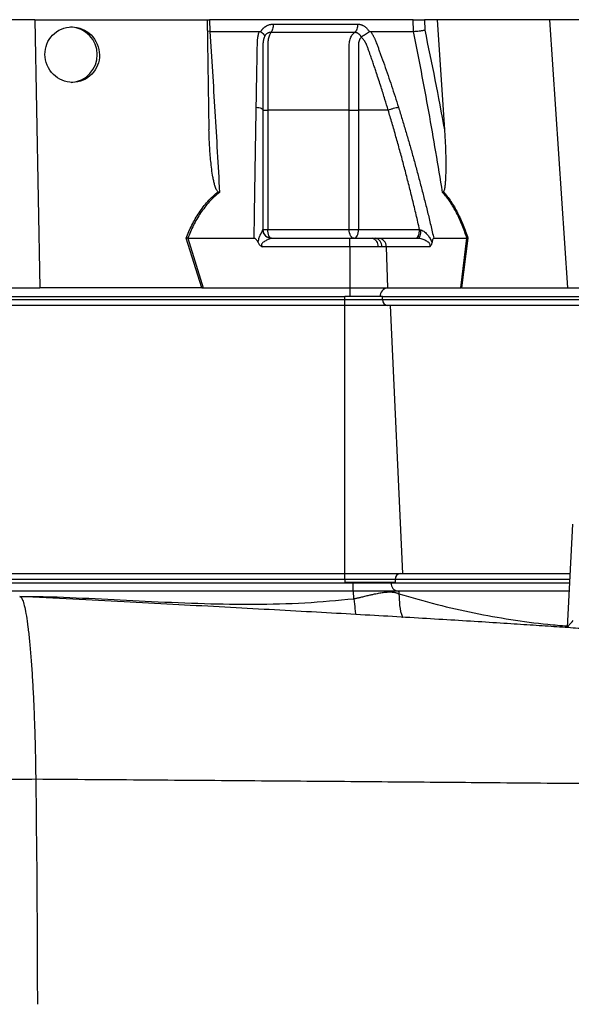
# Model space of a CAD drawing. Header units: millimetres. Extents: x 1132 to 2062, y 611 to 2775.
# Tile 5 of 10: x 1704 to 1893, y 972 to 1310. Entities that reach past the tile are written whole.
import ezdxf

# ---------------------------------------------------------------- set-up
doc = ezdxf.new("R2010")
doc.units = ezdxf.units.MM

msp = doc.modelspace()

# ---------------------------------------------------------------- linework, layer by layer
at = {"color": 7, "linetype": 'Continuous', "lineweight": 25}
for p, q in [((1709.21, 1309.61), (1642.53, 1309.61)), ((1709.21, 1309.61), (1710.82, 1217.61)), ((1709.21, 1309.61), (1768.29, 1309.61)), ((1768.29, 1309.61), (1768.95, 1271.81)), ((1768.47, 1309.61), (1769.17, 1309.61)), ((1769.17, 1309.61), (1769.21, 1305.61)), ((1839.1, 1309.61), (1769.17, 1309.61)), ((1839.21, 1305.61), (1839.1, 1309.61)), ((1842.92, 1309.61), (1843.01, 1306.06)), ((1847.27, 1309.61), (1842.92, 1309.61)), ((1847.27, 1309.61), (1849.81, 1271.81)), ((1885.87, 1309.61), (1847.27, 1309.61)), ((1885.87, 1309.61), (1892.04, 1217.61)), ((1919.21, 1309.61), (1885.87, 1309.61)), ((1769.21, 1305.61), (1768.36, 1305.66)), ((1786.72, 1305.47), (1786.8, 1305.61)), ((1823.89, 1305.61), (1823.96, 1305.47)), ((1789.13, 1278.61), (1789.13, 1237.61)), ((1817.1, 1237.61), (1817.1, 1278.61)), ((1830.48, 1278.61), (1820.26, 1278.61)), ((1820.26, 1278.61), (1820.26, 1237.61)), ((1787.46, 1237.61), (1789.13, 1237.61)), ((1789.13, 1237.61), (1817.1, 1237.61)), ((1817.1, 1237.61), (1820.26, 1237.61)), ((1820.26, 1237.61), (1841.27, 1237.61)), ((1766.44, 1217.61), (1761.08, 1234.63)), ((1761.66, 1234.61), (1767.01, 1217.6)), ((1761.68, 1234.61), (1784.46, 1234.61)), ((1790.38, 1234.61), (1817.32, 1234.61)), ((1817.32, 1234.61), (1825, 1234.61)), ((1825, 1234.61), (1826.02, 1234.61)), ((1826.02, 1234.61), (1827.2, 1234.61)), ((1827.2, 1234.61), (1840.66, 1234.61)), ((1846.13, 1234.61), (1857.53, 1234.61)), ((1855.37, 1217.6), (1857.53, 1234.61)), ((1857.86, 1234.63), (1855.7, 1217.61)), ((1817.32, 1231.71), (1787.26, 1231.71)), ((1817.32, 1231.71), (1817.32, 1217.6)), ((1827.02, 1231.71), (1817.32, 1231.71)), ((1828.3, 1231.71), (1827.02, 1231.71)), ((1829.79, 1231.71), (1828.3, 1231.71)), ((1829.79, 1231.71), (1830.22, 1217.6)), ((1844.82, 1231.71), (1829.79, 1231.71)), ((1640.92, 1217.61), (1710.82, 1217.61)), ((1766.13, 1217.61), (1710.82, 1217.61)), ((1767.01, 1217.6), (1817.32, 1217.6)), ((1817.32, 1217.6), (1817.32, 1214.61)), ((1817.32, 1217.6), (1830.22, 1217.6)), ((1830.22, 1217.6), (1855.37, 1217.6)), ((1855.9, 1217.61), (1892.04, 1217.61)), ((1892.04, 1217.61), (1926.99, 1217.61)), ((1536.15, 1214.61), (1815.59, 1214.61)), ((1536.15, 1213.61), (1815.59, 1213.61)), ((1817.32, 1214.61), (1815.59, 1214.61)), ((1815.59, 1213.61), (1815.59, 1214.61)), ((1815.59, 1211.61), (1815.59, 1213.61)), ((1815.59, 1213.61), (1828.58, 1213.61)), ((1827.71, 1214.61), (1817.32, 1214.61)), ((1828.58, 1214.61), (1827.71, 1214.61)), ((1828.58, 1213.61), (1828.58, 1214.61)), ((1828.58, 1214.61), (1968.3, 1214.61)), ((1828.58, 1213.61), (1968.3, 1213.61)), ((1815.59, 1211.61), (1536.15, 1211.61)), ((1815.59, 1119.61), (1815.59, 1211.61)), ((1831.31, 1211.61), (1815.59, 1211.61)), ((1835.49, 1119.61), (1831.31, 1211.61)), ((1971.03, 1211.61), (1831.31, 1211.61)), ((1893.8, 1136.61), (1891.94, 1101.07)), ((1536.15, 1119.61), (1815.59, 1119.61)), ((1815.59, 1119.61), (1835.49, 1119.61)), ((1815.59, 1117.61), (1815.59, 1119.61)), ((1835.49, 1119.61), (1892.91, 1119.61)), ((1832.91, 1117.61), (1815.59, 1117.61)), ((1815.59, 1117.61), (1815.59, 1116.61)), ((1815.59, 1116.61), (1818.49, 1116.61)), ((1818.49, 1116.41), (1818.49, 1116.61)), ((1818.49, 1113.61), (1818.49, 1116.41)), ((1831.46, 1116.41), (1831.46, 1116.61)), ((1831.46, 1116.61), (1832.91, 1116.61)), ((1832.91, 1117.61), (1832.91, 1116.61)), ((1818.58, 1113.61), (1659.13, 1113.61)), ((1818.66, 1110.98), (1818.58, 1113.61)), ((1834.15, 1113.61), (1818.58, 1113.61)), ((1834.15, 1113.61), (1834.18, 1112.64)), ((1892.6, 1113.61), (1834.15, 1113.61))]:
    msp.add_line(p, q, dxfattribs=at)
at = {"color": 8, "linetype": 'Continuous', "lineweight": 25}
for p, q in [((1815.59, 1117.61), (1555.49, 1117.61)), ((1584.98, 1116.41), (1818.49, 1116.41)), ((1831.46, 1116.41), (1892.74, 1116.41)), ((1892.8, 1117.61), (1832.91, 1117.61))]:
    msp.add_line(p, q, dxfattribs=at)
at = {"color": 7, "linetype": 'Continuous', "lineweight": 25, "flags": 128}
for points in [[(1790.46, 1234.61), (1790.2, 1234.66), (1789.95, 1234.83), (1789.72, 1235.11), (1789.52, 1235.48), (1789.35, 1235.94), (1789.23, 1236.46), (1789.15, 1237.02), (1789.13, 1237.61)], [(1818.76, 1234.61), (1818.43, 1234.66), (1818.12, 1234.83), (1817.83, 1235.11), (1817.58, 1235.48), (1817.38, 1235.94), (1817.22, 1236.46), (1817.13, 1237.02), (1817.1, 1237.61)], [(1818.76, 1234.61), (1819.05, 1234.66), (1819.33, 1234.83), (1819.59, 1235.11), (1819.82, 1235.48), (1820, 1235.94), (1820.14, 1236.46), (1820.23, 1237.02), (1820.26, 1237.61)], [(1840.66, 1234.61), (1840.87, 1234.66), (1841.07, 1234.82), (1841.25, 1235.09), (1841.41, 1235.44), (1841.55, 1235.88), (1841.65, 1236.37), (1841.72, 1236.92), (1841.74, 1237.48)]]:
    msp.add_lwpolyline(points, dxfattribs=at)
at = {"color": 7, "linetype": 'Continuous', "lineweight": 25}
for centre, radius, start, end in [((1721.09, 1297.6), 9.51, 273.5343, 87.3564), ((1790.4, 1237.59), 2.98, 181.9709, 269.6724), ((1824.42, 1232.05), 2.62, 352.5656, 77.2072), ((1825.62, 1231.95), 2.69, 354.9863, 81.6138), ((1826.99, 1231.81), 2.8, 357.9914, 85.7799), ((1830.54, 1214.78), 2.84, 96.5771, 183.6107), ((1830.45, 1213.48), 1.88, 176.1887, 265.5981), ((1834.78, 1117.73), 1.88, 94.4019, 183.8113), ((1834.08, 1116.23), 2.63, 176.1887, 265.5981)]:
    msp.add_arc(centre, radius, start, end, dxfattribs=at)
msp.add_ellipse((1721.99, 1297.61), major_axis=(-3.72, 8.78), ratio=0.978252, dxfattribs=at)
for centre, major_axis, ratio, start_param, end_param in [((1767.66, 1214.61), (17.02, -0.28), 0.175535, 1.645803, 1.664009), ((1855.14, 1214.61), (11.1, 0.22), 0.269565, 1.496149, 1.514355)]:
    msp.add_ellipse(centre, major_axis=major_axis, ratio=ratio, start_param=start_param, end_param=end_param, dxfattribs=at)
for points, knots in [([(1786.8, 1305.61), (1786.84, 1305.67), (1786.92, 1305.81), (1787.05, 1306), (1787.19, 1306.18), (1787.33, 1306.36), (1787.48, 1306.53), (1787.64, 1306.69), (1787.8, 1306.84), (1787.97, 1306.99), (1788.14, 1307.12), (1788.33, 1307.25), (1788.52, 1307.37), (1788.71, 1307.49), (1788.97, 1307.62), (1789.3, 1307.77), (1789.71, 1307.91), (1790.13, 1308.01), (1790.55, 1308.07), (1790.84, 1308.07), (1790.98, 1308.08)], [0, 0, 0, 0, 0.044249, 0.088103, 0.131644, 0.174955, 0.21812, 0.261226, 0.304357, 0.347601, 0.391041, 0.434763, 0.478847, 0.523375, 0.568424, 0.654803, 0.740537, 0.826241, 0.912528, 1, 1, 1, 1]), ([(1790.98, 1308.08), (1790.99, 1307.8), (1790.97, 1307.5), (1790.91, 1306.91), (1790.85, 1306.63), (1790.7, 1306.1), (1790.61, 1305.87), (1790.41, 1305.48), (1790.29, 1305.33), (1790.18, 1305.22)], [0, 0, 0, 0, 0.25, 0.25, 0.5, 0.5, 0.75, 0.75, 1, 1, 1, 1]), ([(1819.96, 1308.08), (1819.97, 1307.79), (1819.95, 1307.5), (1819.87, 1306.91), (1819.8, 1306.63), (1819.61, 1306.1), (1819.5, 1305.87), (1819.24, 1305.48), (1819.1, 1305.33), (1818.96, 1305.22)], [0, 0, 0, 0, 0.25, 0.25, 0.5, 0.5, 0.75, 0.75, 1, 1, 1, 1]), ([(1819.97, 1308.08), (1820.03, 1308.08), (1820.17, 1308.07), (1820.37, 1308.06), (1820.56, 1308.03), (1820.76, 1308), (1820.95, 1307.96), (1821.15, 1307.9), (1821.34, 1307.84), (1821.53, 1307.77), (1821.71, 1307.68), (1821.95, 1307.56), (1822.24, 1307.4), (1822.57, 1307.17), (1822.87, 1306.91), (1823.16, 1306.62), (1823.42, 1306.31), (1823.67, 1305.97), (1823.82, 1305.73), (1823.89, 1305.61)], [0, 0, 0, 0, 0.043919, 0.087472, 0.13073, 0.173768, 0.216664, 0.259492, 0.30233, 0.345255, 0.388344, 0.431671, 0.51489, 0.596546, 0.677156, 0.757259, 0.837405, 0.91814, 1, 1, 1, 1]), ([(1839.1, 1309.61), (1839.37, 1309.61), (1839.67, 1309.61), (1840.33, 1309.61), (1840.67, 1309.61), (1841.19, 1309.61), (1841.36, 1309.61), (1841.7, 1309.61), (1841.87, 1309.61), (1842.36, 1309.61), (1842.65, 1309.61), (1842.92, 1309.61)], [0, 0, 0, 0, 0.25, 0.25, 0.5, 0.5, 0.625, 0.625, 0.75, 0.75, 1, 1, 1, 1]), ([(1769.22, 1305.61), (1769.83, 1296.46), (1770.42, 1287.28), (1771.54, 1268.86), (1772.07, 1259.62), (1772.58, 1250.37)], [0, 0, 0, 0, 0.5, 0.5, 1, 1, 1, 1]), ([(1785.18, 1279.57), (1785.19, 1280.25), (1785.21, 1281.63), (1785.25, 1283.68), (1785.29, 1285.71), (1785.32, 1287.74), (1785.37, 1290.35), (1785.43, 1293.55), (1785.49, 1296.71), (1785.53, 1299.22), (1785.56, 1300.71), (1785.58, 1301.77), (1785.61, 1302.37), (1785.64, 1302.89), (1785.7, 1303.39), (1785.79, 1303.92), (1785.91, 1304.49), (1786.06, 1305.05), (1786.19, 1305.42), (1786.25, 1305.61)], [0, 0, 0, 0, 0.077777, 0.1552, 0.232272, 0.308995, 0.385372, 0.530526, 0.674474, 0.747423, 0.819615, 0.846383, 0.869761, 0.889755, 0.906383, 0.929523, 0.9528, 0.976272, 1, 1, 1, 1]), ([(1786.25, 1305.61), (1786.29, 1305.6), (1786.35, 1305.6), (1786.45, 1305.59), (1786.55, 1305.56), (1786.64, 1305.52), (1786.7, 1305.49), (1786.72, 1305.47)], [0, 0, 0, 0, 0.212576, 0.416535, 0.614103, 0.807726, 1, 1, 1, 1]), ([(1786.72, 1305.47), (1786.77, 1305.44), (1786.85, 1305.38), (1786.98, 1305.3), (1787.09, 1305.21), (1787.2, 1305.12), (1787.3, 1305.04), (1787.39, 1304.96), (1787.47, 1304.88), (1787.55, 1304.8), (1787.65, 1304.69), (1787.77, 1304.54), (1787.89, 1304.37), (1787.96, 1304.23), (1788, 1304.11), (1788.02, 1304), (1788.02, 1303.92), (1788.01, 1303.84), (1787.99, 1303.77), (1787.97, 1303.73), (1787.96, 1303.7)], [0, 0, 0, 0, 0.048652, 0.096489, 0.14339, 0.189242, 0.233941, 0.277392, 0.319512, 0.360225, 0.399465, 0.506174, 0.603082, 0.689684, 0.765815, 0.831582, 0.887296, 0.933441, 0.970686, 1, 1, 1, 1]), ([(1790.18, 1305.22), (1790.13, 1305.22), (1790.03, 1305.22), (1789.89, 1305.21), (1789.74, 1305.19), (1789.6, 1305.16), (1789.46, 1305.12), (1789.32, 1305.07), (1789.18, 1305.01), (1788.98, 1304.9), (1788.73, 1304.74), (1788.48, 1304.5), (1788.28, 1304.27), (1788.14, 1304.05), (1788.04, 1303.86), (1787.99, 1303.75), (1787.96, 1303.7)], [0, 0, 0, 0, 0.053313, 0.106595, 0.159871, 0.213165, 0.266504, 0.319912, 0.373414, 0.427035, 0.564482, 0.685233, 0.789261, 0.876464, 0.946724, 1, 1, 1, 1]), ([(1790.18, 1305.22), (1790.09, 1305.1), (1790.01, 1304.97), (1789.84, 1304.65), (1789.76, 1304.47), (1789.61, 1304.08), (1789.54, 1303.86), (1789.42, 1303.39), (1789.36, 1303.15), (1789.27, 1302.63), (1789.23, 1302.36), (1789.17, 1301.81), (1789.15, 1301.52), (1789.13, 1301.09), (1789.13, 1300.95), (1789.13, 1300.66), (1789.13, 1300.51), (1789.13, 1300.08), (1789.13, 1297.47), (1789.13, 1294.86), (1789.13, 1287.89), (1789.13, 1283.25), (1789.13, 1278.61)], [0, 0, 0, 0, 0.03125, 0.03125, 0.0625, 0.0625, 0.09375, 0.09375, 0.125, 0.125, 0.15625, 0.15625, 0.1875, 0.1875, 0.203125, 0.203125, 0.21875, 0.21875, 0.25, 0.5, 0.5, 1, 1, 1, 1]), ([(1818.96, 1305.22), (1817.88, 1305.22), (1815.58, 1305.22), (1812.21, 1305.22), (1808.61, 1305.22), (1806.14, 1305.22), (1803.53, 1305.22), (1801.03, 1305.22), (1797.33, 1305.22), (1793.79, 1305.22), (1791.34, 1305.22), (1790.18, 1305.22)], [0.7589111, 0.7589111, 0.7589111, 0.7589111, 0.7820302, 0.8131687, 0.8443073, 0.8754458, 0.8754458, 0.9065844, 0.9377229, 0.9688615, 0.9919807, 0.9919807, 0.9919807, 0.9919807]), ([(1817.1, 1278.61), (1817.1, 1283.25), (1817.1, 1287.89), (1817.1, 1294.86), (1817.1, 1297.47), (1817.1, 1300.08), (1817.1, 1300.51), (1817.1, 1300.66), (1817.1, 1300.95), (1817.11, 1301.09), (1817.13, 1301.52), (1817.16, 1301.81), (1817.26, 1302.36), (1817.32, 1302.63), (1817.48, 1303.15), (1817.57, 1303.39), (1817.78, 1303.86), (1817.9, 1304.08), (1818.17, 1304.47), (1818.31, 1304.65), (1818.62, 1304.97), (1818.79, 1305.1), (1818.96, 1305.22)], [0, 0, 0, 0, 0.5, 0.5, 0.75, 0.78125, 0.78125, 0.796875, 0.796875, 0.8125, 0.8125, 0.84375, 0.84375, 0.875, 0.875, 0.90625, 0.90625, 0.9375, 0.9375, 0.96875, 0.96875, 1, 1, 1, 1]), ([(1821.19, 1303.7), (1821.17, 1303.73), (1821.14, 1303.82), (1821.07, 1303.95), (1820.98, 1304.1), (1820.87, 1304.26), (1820.72, 1304.44), (1820.54, 1304.61), (1820.33, 1304.79), (1820.09, 1304.95), (1819.82, 1305.07), (1819.54, 1305.16), (1819.25, 1305.21), (1819.06, 1305.22), (1818.96, 1305.22)], [0, 0, 0, 0, 0.0385037, 0.0865137, 0.1440338, 0.2110288, 0.2874492, 0.3732496, 0.4684049, 0.5729224, 0.680036, 0.786786, 0.8933735, 1, 1, 1, 1]), ([(1821.21, 1303.71), (1821.22, 1303.72), (1821.24, 1303.75), (1821.28, 1303.79), (1821.34, 1303.83), (1821.4, 1303.87), (1821.48, 1303.92), (1821.57, 1303.98), (1821.68, 1304.03), (1821.8, 1304.1), (1821.93, 1304.17), (1822.08, 1304.26), (1822.24, 1304.35), (1822.42, 1304.45), (1822.6, 1304.56), (1822.81, 1304.68), (1823.02, 1304.82), (1823.26, 1304.97), (1823.5, 1305.13), (1823.74, 1305.3), (1823.89, 1305.41), (1823.96, 1305.47)], [0, 0, 0, 0, 0.017248, 0.037456, 0.060913, 0.087838, 0.118407, 0.152763, 0.191026, 0.233291, 0.279627, 0.330072, 0.384627, 0.443251, 0.505852, 0.572276, 0.648655, 0.730209, 0.816408, 0.906598, 1, 1, 1, 1]), ([(1823.96, 1305.47), (1823.99, 1305.49), (1824.03, 1305.51), (1824.09, 1305.55), (1824.16, 1305.57), (1824.23, 1305.59), (1824.31, 1305.6), (1824.36, 1305.61), (1824.39, 1305.61)], [0, 0, 0, 0, 0.160202, 0.321039, 0.484027, 0.650625, 0.822199, 1, 1, 1, 1]), ([(1824.39, 1305.61), (1824.46, 1305.5), (1824.6, 1305.29), (1824.81, 1304.98), (1825, 1304.66), (1825.19, 1304.34), (1825.37, 1304.02), (1825.54, 1303.7), (1825.7, 1303.38), (1825.85, 1303.05), (1826.04, 1302.63), (1826.28, 1302.05), (1826.6, 1301.19), (1826.99, 1300.13), (1827.44, 1298.92), (1828.17, 1296.91), (1829.17, 1294.09), (1830.42, 1290.49), (1831.64, 1286.87), (1832.84, 1283.23), (1833.61, 1280.79), (1834, 1279.57)], [0, 0, 0, 0, 0.0134228, 0.0267382, 0.0399565, 0.0530881, 0.0661437, 0.0791341, 0.0920702, 0.1049632, 0.1178244, 0.141662, 0.1728313, 0.2170572, 0.2634911, 0.3121266, 0.4491557, 0.58733, 0.7237611, 0.8613131, 1, 1, 1, 1]), ([(1849.15, 1250.37), (1847.65, 1259.62), (1846.07, 1268.86), (1842.75, 1287.28), (1841.02, 1296.46), (1839.19, 1305.61)], [0, 0, 0, 0, 0.5, 0.5, 1, 1, 1, 1]), ([(1839.21, 1305.61), (1839.48, 1305.62), (1839.78, 1305.63), (1840.44, 1305.69), (1840.78, 1305.72), (1841.29, 1305.78), (1841.47, 1305.81), (1841.8, 1305.85), (1841.97, 1305.88), (1842.29, 1305.93), (1842.45, 1305.95), (1842.74, 1306), (1842.88, 1306.03), (1843.01, 1306.06)], [0, 0, 0, 0, 0.25, 0.25, 0.5, 0.5, 0.625, 0.625, 0.75, 0.75, 0.875, 0.875, 1, 1, 1, 1]), ([(1787.92, 1303.58), (1787.89, 1303.51), (1787.84, 1303.37), (1787.78, 1303.15), (1787.72, 1302.93), (1787.67, 1302.71), (1787.62, 1302.49), (1787.59, 1302.27), (1787.55, 1302.06), (1787.53, 1301.84), (1787.5, 1301.63), (1787.49, 1301.41), (1787.48, 1301.2), (1787.47, 1301), (1787.47, 1300.75), (1787.47, 1300.46), (1787.47, 1300.13), (1787.47, 1299.8), (1787.47, 1299.46), (1787.47, 1299.18), (1787.47, 1298.94), (1787.47, 1298.71), (1787.47, 1298.4), (1787.47, 1298.01), (1787.47, 1297.18), (1787.46, 1295.94), (1787.46, 1294.34), (1787.46, 1292.79), (1787.46, 1290.81), (1787.46, 1288.42), (1787.46, 1285.68), (1787.46, 1283.14), (1787.46, 1280.81), (1787.46, 1279.32), (1787.46, 1278.61)], [0, 0, 0, 0, 0.010662, 0.021198, 0.031594, 0.041839, 0.051919, 0.061821, 0.071533, 0.08104, 0.09033, 0.099392, 0.108213, 0.116783, 0.125091, 0.138719, 0.152205, 0.165558, 0.178786, 0.1919, 0.198167, 0.207477, 0.219813, 0.235151, 0.25346, 0.319418, 0.382864, 0.443812, 0.502275, 0.618272, 0.726011, 0.825493, 0.916782, 1, 1, 1, 1]), ([(1821.22, 1303.52), (1821.04, 1303.41), (1820.9, 1303.23), (1820.67, 1302.84), (1820.57, 1302.61), (1820.42, 1302.14), (1820.36, 1301.89), (1820.28, 1301.38), (1820.26, 1301.12), (1820.26, 1300.72), (1820.26, 1300.59), (1820.26, 1300.33), (1820.26, 1299.93), (1820.26, 1299), (1820.26, 1296.09), (1820.26, 1289.2), (1820.26, 1282.84), (1820.26, 1278.61)], [0, 0, 0, 0, 0.03125, 0.03125, 0.0625, 0.0625, 0.09375, 0.09375, 0.125, 0.125, 0.140625, 0.140625, 0.15625, 0.1875, 0.25, 0.5, 1, 1, 1, 1]), ([(1830.48, 1278.61), (1830.11, 1279.83), (1829.31, 1282.47), (1827.97, 1286.69), (1826.83, 1290.19), (1825.96, 1292.79), (1825.44, 1294.33), (1824.89, 1295.93), (1824.45, 1297.19), (1824.13, 1298.1), (1823.94, 1298.64), (1823.75, 1299.18), (1823.56, 1299.71), (1823.36, 1300.25), (1823.21, 1300.68), (1823.08, 1301), (1822.98, 1301.23), (1822.86, 1301.47), (1822.72, 1301.71), (1822.57, 1301.96), (1822.4, 1302.22), (1822.22, 1302.49), (1822.02, 1302.76), (1821.8, 1303.04), (1821.57, 1303.31), (1821.41, 1303.49), (1821.33, 1303.58)], [0, 0, 0, 0, 0.143085, 0.308796, 0.497427, 0.555835, 0.616742, 0.680167, 0.746121, 0.767405, 0.788723, 0.810074, 0.831456, 0.852865, 0.874301, 0.883002, 0.892336, 0.902282, 0.912815, 0.923904, 0.935514, 0.947608, 0.960145, 0.973084, 0.986383, 1, 1, 1, 1]), ([(1784.46, 1234.61), (1784.47, 1235.44), (1784.5, 1237.11), (1784.53, 1239.61), (1784.57, 1242.08), (1784.61, 1244.55), (1784.64, 1246.99), (1784.68, 1249.42), (1784.72, 1251.84), (1784.75, 1254.24), (1784.79, 1256.62), (1784.83, 1258.98), (1784.87, 1261.34), (1784.91, 1263.67), (1784.95, 1265.99), (1784.98, 1268.29), (1785.02, 1270.58), (1785.06, 1272.85), (1785.1, 1275.1), (1785.14, 1277.34), (1785.16, 1278.82), (1785.18, 1279.57)], [0, 0, 0, 0, 0.055211, 0.110128, 0.164753, 0.219086, 0.273129, 0.326884, 0.38035, 0.43353, 0.486425, 0.539036, 0.591365, 0.643413, 0.695181, 0.746671, 0.797884, 0.848822, 0.899487, 0.949879, 1, 1, 1, 1]), ([(1785.18, 1279.57), (1785.48, 1279.54), (1785.78, 1279.5), (1786.35, 1279.38), (1786.61, 1279.31), (1787.04, 1279.13), (1787.2, 1279.02), (1787.41, 1278.81), (1787.46, 1278.71), (1787.46, 1278.61)], [0, 0, 0, 0, 0.25, 0.25, 0.5, 0.5, 0.75, 0.75, 1, 1, 1, 1]), ([(1787.46, 1278.61), (1787.46, 1277.9), (1787.46, 1276.47), (1787.46, 1274.32), (1787.46, 1272.15), (1787.46, 1269.97), (1787.46, 1267.77), (1787.46, 1265.55), (1787.46, 1263.32), (1787.46, 1261.07), (1787.46, 1258.8), (1787.46, 1256.51), (1787.46, 1254.21), (1787.46, 1251.89), (1787.46, 1249.55), (1787.46, 1247.19), (1787.46, 1244.82), (1787.46, 1242.43), (1787.46, 1240.02), (1787.46, 1238.41), (1787.46, 1237.61)], [0, 0, 0, 0, 0.0526354, 0.1056085, 0.1589205, 0.2125726, 0.2665659, 0.3209015, 0.3755805, 0.4306039, 0.4859727, 0.541688, 0.5977508, 0.6541621, 0.7109228, 0.7680338, 0.8254961, 0.8833107, 0.9414784, 1, 1, 1, 1]), ([(1787.46, 1278.61), (1787.46, 1278.61), (1787.62, 1278.61), (1788.21, 1278.61), (1788.63, 1278.61), (1789.13, 1278.61)], [0, 0, 0, 0, 0.5, 0.5, 1, 1, 1, 1]), ([(1817.1, 1278.61), (1817.56, 1278.61), (1818.11, 1278.61), (1819.22, 1278.61), (1819.78, 1278.61), (1820.26, 1278.61)], [0, 0, 0, 0, 0.5, 0.5, 1, 1, 1, 1]), ([(1830.48, 1278.61), (1830.73, 1278.71), (1831.02, 1278.81), (1831.64, 1279.02), (1831.98, 1279.13), (1832.64, 1279.31), (1832.96, 1279.38), (1833.54, 1279.5), (1833.79, 1279.54), (1834, 1279.57)], [0, 0, 0, 0, 0.25, 0.25, 0.5, 0.5, 0.75, 0.75, 1, 1, 1, 1]), ([(1841.27, 1237.61), (1841.07, 1238.46), (1840.68, 1240.17), (1840.08, 1242.71), (1839.48, 1245.24), (1838.87, 1247.75), (1838.25, 1250.24), (1837.63, 1252.71), (1837.01, 1255.16), (1836.38, 1257.59), (1835.75, 1260), (1835.11, 1262.39), (1834.46, 1264.77), (1833.81, 1267.12), (1833.15, 1269.45), (1832.49, 1271.77), (1831.83, 1274.07), (1831.16, 1276.34), (1830.7, 1277.85), (1830.48, 1278.61)], [0, 0, 0, 0, 0.061953, 0.123509, 0.18467, 0.245435, 0.305808, 0.365787, 0.425376, 0.484574, 0.543383, 0.601804, 0.659839, 0.717488, 0.774754, 0.831636, 0.888137, 0.944258, 1, 1, 1, 1]), ([(1834, 1279.57), (1834.21, 1278.9), (1834.63, 1277.55), (1835.25, 1275.53), (1835.87, 1273.49), (1836.48, 1271.44), (1837.09, 1269.38), (1837.69, 1267.31), (1838.29, 1265.22), (1838.88, 1263.12), (1839.47, 1261), (1840.05, 1258.87), (1840.63, 1256.73), (1841.2, 1254.58), (1841.77, 1252.41), (1842.33, 1250.23), (1842.89, 1248.04), (1843.44, 1245.83), (1843.99, 1243.61), (1844.54, 1241.38), (1845.07, 1239.13), (1845.61, 1236.87), (1845.96, 1235.36), (1846.13, 1234.61)], [0, 0, 0, 0, 0.045336, 0.090894, 0.136674, 0.182678, 0.228907, 0.275362, 0.322044, 0.368954, 0.416093, 0.463462, 0.511063, 0.558896, 0.606962, 0.655262, 0.703798, 0.752569, 0.801578, 0.850824, 0.900309, 0.950034, 1, 1, 1, 1]), ([(1772.08, 1250.6), (1771.98, 1250.65), (1771.9, 1250.73), (1771.75, 1250.91), (1771.68, 1251), (1771.51, 1251.29), (1771.41, 1251.5), (1771.15, 1252.13), (1771.01, 1252.56), (1770.77, 1253.44), (1770.67, 1253.88), (1770.47, 1254.76), (1770.39, 1255.21), (1770.15, 1256.54), (1770.01, 1257.43), (1769.77, 1259.22), (1769.67, 1260.12), (1769.39, 1262.81), (1769.25, 1264.6), (1769.05, 1268.21), (1768.98, 1270.01), (1768.95, 1271.81)], [0, 0, 0, 0, 0.015625, 0.015625, 0.03125, 0.03125, 0.0625, 0.0625, 0.125, 0.125, 0.1875, 0.1875, 0.25, 0.25, 0.375, 0.375, 0.5, 0.5, 0.75, 0.75, 1, 1, 1, 1]), ([(1849.81, 1271.81), (1849.93, 1270.01), (1850.03, 1268.21), (1850.18, 1264.6), (1850.23, 1262.8), (1850.26, 1260.11), (1850.26, 1259.21), (1850.24, 1257.42), (1850.22, 1256.53), (1850.17, 1255.19), (1850.15, 1254.75), (1850.09, 1253.86), (1850.06, 1253.42), (1849.97, 1252.55), (1849.91, 1252.12), (1849.79, 1251.49), (1849.75, 1251.29), (1849.66, 1251), (1849.62, 1250.91), (1849.54, 1250.73), (1849.49, 1250.65), (1849.43, 1250.6)], [0, 0, 0, 0, 0.25, 0.25, 0.5, 0.5, 0.625, 0.625, 0.75, 0.75, 0.8125, 0.8125, 0.875, 0.875, 0.9375, 0.9375, 0.96875, 0.96875, 0.984375, 0.984375, 1, 1, 1, 1]), ([(1761.08, 1234.63), (1761.68, 1236.16), (1762.33, 1237.67), (1763.44, 1239.87), (1763.82, 1240.59), (1764.64, 1242.01), (1765.08, 1242.71), (1766.43, 1244.74), (1767.43, 1246.03), (1769.07, 1247.85), (1769.64, 1248.43), (1770.83, 1249.56), (1771.45, 1250.09), (1772.08, 1250.6)], [0, 0, 0, 0, 0.25, 0.25, 0.375, 0.375, 0.5, 0.5, 0.75, 0.75, 0.875, 0.875, 1, 1, 1, 1]), ([(1772.58, 1250.37), (1771.3, 1249.36), (1770.12, 1248.27), (1767.96, 1245.91), (1766.98, 1244.64), (1765.63, 1242.63), (1765.2, 1241.94), (1764.38, 1240.53), (1764, 1239.82), (1762.91, 1237.63), (1762.26, 1236.13), (1761.68, 1234.61)], [0, 0, 0, 0, 0.25, 0.25, 0.5, 0.5, 0.625, 0.625, 0.75, 0.75, 1, 1, 1, 1]), ([(1857.53, 1234.61), (1857.02, 1236.13), (1856.48, 1237.63), (1855.59, 1239.82), (1855.29, 1240.53), (1854.64, 1241.94), (1854.31, 1242.63), (1853.27, 1244.64), (1852.52, 1245.91), (1850.92, 1248.27), (1850.07, 1249.36), (1849.15, 1250.37)], [0, 0, 0, 0, 0.25, 0.25, 0.375, 0.375, 0.5, 0.5, 0.75, 0.75, 1, 1, 1, 1]), ([(1849.43, 1250.6), (1849.88, 1250.09), (1850.33, 1249.56), (1851.19, 1248.43), (1851.61, 1247.85), (1852.83, 1246.03), (1853.58, 1244.74), (1854.62, 1242.71), (1854.96, 1242.01), (1855.61, 1240.59), (1855.92, 1239.87), (1856.81, 1237.67), (1857.36, 1236.16), (1857.86, 1234.63)], [0, 0, 0, 0, 0.125, 0.125, 0.25, 0.25, 0.5, 0.5, 0.625, 0.625, 0.75, 0.75, 1, 1, 1, 1]), ([(1785.78, 1233.2), (1785.85, 1233.66), (1785.97, 1234.11), (1786.25, 1234.96), (1786.41, 1235.36), (1786.74, 1236.12), (1786.91, 1236.48), (1787.13, 1236.95), (1787.21, 1237.09), (1787.33, 1237.33), (1787.39, 1237.43), (1787.42, 1237.48)], [0, 0, 0, 0, 0.25, 0.25, 0.5, 0.5, 0.75, 0.75, 0.875, 0.875, 1, 1, 1, 1]), ([(1790.46, 1234.61), (1790.07, 1234.61), (1789.68, 1234.68), (1788.95, 1234.98), (1788.62, 1235.21), (1788.06, 1235.76), (1787.84, 1236.09), (1787.54, 1236.82), (1787.46, 1237.21), (1787.46, 1237.61)], [0, 0, 0, 0, 0.25, 0.25, 0.5, 0.5, 0.75, 0.75, 1, 1, 1, 1]), ([(1839.77, 1234.61), (1839.96, 1234.61), (1840.16, 1234.68), (1840.52, 1234.98), (1840.69, 1235.21), (1840.97, 1235.76), (1841.08, 1236.09), (1841.23, 1236.82), (1841.27, 1237.21), (1841.27, 1237.61)], [0, 0, 0, 0, 0.25, 0.25, 0.5, 0.5, 0.75, 0.75, 1, 1, 1, 1]), ([(1841.74, 1237.48), (1841.97, 1237.43), (1842.19, 1237.33), (1842.61, 1237.09), (1842.81, 1236.95), (1843.38, 1236.48), (1843.73, 1236.12), (1844.35, 1235.36), (1844.63, 1234.96), (1845.13, 1234.11), (1845.35, 1233.66), (1845.52, 1233.2)], [0, 0, 0, 0, 0.125, 0.125, 0.25, 0.25, 0.5, 0.5, 0.75, 0.75, 1, 1, 1, 1]), ([(1785.78, 1233.2), (1785.64, 1233.5), (1785.49, 1233.8), (1785.19, 1234.2), (1785.08, 1234.33), (1784.87, 1234.48), (1784.8, 1234.52), (1784.65, 1234.58), (1784.57, 1234.6), (1784.48, 1234.61)], [0, 0, 0, 0, 0.5, 0.5, 0.75, 0.75, 0.875, 0.875, 1, 1, 1, 1]), ([(1785.78, 1233.2), (1785.85, 1233.03), (1785.93, 1232.88), (1786.13, 1232.58), (1786.25, 1232.44), (1786.5, 1232.19), (1786.64, 1232.08), (1786.94, 1231.88), (1787.1, 1231.79), (1787.26, 1231.71)], [0, 0, 0, 0, 0.25, 0.25, 0.5, 0.5, 0.75, 0.75, 1, 1, 1, 1]), ([(1790.38, 1234.61), (1790.38, 1234.61), (1790.38, 1234.61), (1790.38, 1234.61), (1790.37, 1234.61), (1790.35, 1234.6), (1790.33, 1234.6), (1790.3, 1234.6), (1790.27, 1234.59), (1790.18, 1234.57), (1790.12, 1234.55), (1789.9, 1234.49), (1789.73, 1234.42), (1789.21, 1234.2), (1788.82, 1234.02), (1788.24, 1233.69), (1788.04, 1233.58), (1787.66, 1233.32), (1787.47, 1233.18), (1787.23, 1232.93), (1787.15, 1232.83), (1787.03, 1232.63), (1786.99, 1232.51), (1786.97, 1232.27), (1787, 1232.14), (1787.1, 1231.91), (1787.18, 1231.81), (1787.26, 1231.71)], [0, 0, 0, 0, 0.003906, 0.003906, 0.007812, 0.015625, 0.03125, 0.03125, 0.0625, 0.0625, 0.125, 0.125, 0.25, 0.25, 0.5, 0.5, 0.625, 0.625, 0.75, 0.75, 0.8125, 0.8125, 0.875, 0.875, 0.9375, 0.9375, 1, 1, 1, 1]), ([(1817.32, 1231.71), (1817.32, 1232.06), (1817.32, 1232.43), (1817.32, 1233.14), (1817.32, 1233.48), (1817.32, 1234.04), (1817.32, 1234.26), (1817.32, 1234.54), (1817.32, 1234.61), (1817.32, 1234.61)], [0, 0, 0, 0, 0.25, 0.25, 0.5, 0.5, 0.75, 0.75, 1, 1, 1, 1]), ([(1844.82, 1231.71), (1844.86, 1231.81), (1844.89, 1231.91), (1844.91, 1232.14), (1844.91, 1232.27), (1844.84, 1232.51), (1844.79, 1232.63), (1844.65, 1232.83), (1844.58, 1232.92), (1844.34, 1233.18), (1844.16, 1233.32), (1843.8, 1233.58), (1843.61, 1233.69), (1843.02, 1234.02), (1842.59, 1234.2), (1841.9, 1234.42), (1841.66, 1234.49), (1841.29, 1234.55), (1841.16, 1234.57), (1840.91, 1234.6), (1840.79, 1234.61), (1840.66, 1234.61)], [0, 0, 0, 0, 0.0625, 0.0625, 0.125, 0.125, 0.1875, 0.1875, 0.25, 0.25, 0.375, 0.375, 0.5, 0.5, 0.75, 0.75, 0.875, 0.875, 0.9375, 0.9375, 1, 1, 1, 1]), ([(1845.52, 1233.2), (1845.49, 1233.03), (1845.45, 1232.88), (1845.36, 1232.58), (1845.3, 1232.44), (1845.18, 1232.19), (1845.12, 1232.08), (1844.98, 1231.88), (1844.9, 1231.79), (1844.82, 1231.71)], [0, 0, 0, 0, 0.25, 0.25, 0.5, 0.5, 0.75, 0.75, 1, 1, 1, 1]), ([(1846.13, 1234.61), (1846.05, 1234.61), (1845.97, 1234.53), (1845.84, 1234.33), (1845.78, 1234.21), (1845.69, 1233.94), (1845.65, 1233.79), (1845.58, 1233.5), (1845.55, 1233.35), (1845.52, 1233.2)], [0, 0, 0, 0, 0.25, 0.25, 0.5, 0.5, 0.75, 0.75, 1, 1, 1, 1]), ([(1818.49, 1116.41), (1818.57, 1116.41), (1818.65, 1116.41), (1818.82, 1116.41), (1819.06, 1116.41), (1819.31, 1116.41), (1819.8, 1116.41), (1820.12, 1116.41), (1821.09, 1116.41), (1821.73, 1116.41), (1822.67, 1116.41), (1822.98, 1116.41), (1823.61, 1116.41), (1823.92, 1116.41), (1824.83, 1116.41), (1825.41, 1116.41), (1826.54, 1116.41), (1827.08, 1116.41), (1827.86, 1116.41), (1828.12, 1116.41), (1828.61, 1116.41), (1828.85, 1116.41), (1830, 1116.41), (1830.8, 1116.41), (1831.46, 1116.41)], [0, 0, 0, 0, 0.015625, 0.015625, 0.03125, 0.0625, 0.0625, 0.125, 0.125, 0.25, 0.25, 0.3125, 0.3125, 0.375, 0.375, 0.5, 0.5, 0.625, 0.625, 0.6875, 0.6875, 0.75, 0.75, 1, 1, 1, 1]), ([(1703.95, 1111.74), (1704.14, 1111.67), (1704.52, 1111.53), (1705.11, 1110.25), (1705.69, 1108.14), (1706.26, 1105.17), (1706.8, 1101.37), (1707.31, 1096.79), (1707.78, 1091.52), (1708.2, 1085.65), (1708.57, 1079.21), (1708.89, 1072.29), (1709.15, 1064.92), (1709.35, 1057.19), (1709.43, 1051.83), (1709.47, 1049.14)], [0, 0, 0, 0, 0.070535, 0.147446, 0.224565, 0.302116, 0.380357, 0.458597, 0.536149, 0.613268, 0.690178, 0.767089, 0.844208, 0.921759, 1, 1, 1, 1]), ([(1907.86, 1099.94), (1906.39, 1100.05), (1902.66, 1100.32), (1896.5, 1100.76), (1889.24, 1101.26), (1881.34, 1101.79), (1872.5, 1102.37), (1862.54, 1103.01), (1851.81, 1103.67), (1840.62, 1104.34), (1828.78, 1105.04), (1815.94, 1105.77), (1802.22, 1106.54), (1787.69, 1107.34), (1772.42, 1108.17), (1756.36, 1109.03), (1739.57, 1109.91), (1722.01, 1110.83), (1710.05, 1111.45), (1703.96, 1111.77)], [0, 0, 0, 0, 0.026682, 0.067897, 0.11203, 0.158816, 0.207157, 0.258036, 0.311629, 0.3678, 0.427596, 0.490101, 0.555395, 0.623429, 0.694133, 0.766199, 0.84112, 0.9191, 1, 1, 1, 1]), ([(1818.66, 1110.98), (1818.78, 1111.01), (1819.05, 1111.06), (1819.49, 1111.16), (1819.98, 1111.27), (1820.53, 1111.39), (1821.14, 1111.53), (1821.8, 1111.69), (1822.52, 1111.85), (1823.46, 1112.08), (1824.56, 1112.34), (1825.72, 1112.6), (1826.73, 1112.81), (1827.59, 1112.97), (1828.36, 1113.1), (1829.08, 1113.2), (1829.75, 1113.26), (1830.39, 1113.3), (1830.99, 1113.31), (1831.55, 1113.3), (1832.08, 1113.26), (1832.57, 1113.19), (1833.02, 1113.09), (1833.44, 1112.97), (1833.82, 1112.82), (1834.06, 1112.7), (1834.18, 1112.64)], [0, 0, 0, 0, 0.020059, 0.043354, 0.069886, 0.099656, 0.132665, 0.168912, 0.208399, 0.251125, 0.326431, 0.39379, 0.453211, 0.504709, 0.551737, 0.59759, 0.6423, 0.685903, 0.728435, 0.769938, 0.810455, 0.850032, 0.888719, 0.926571, 0.963644, 1, 1, 1, 1]), ([(1709.47, 1049.14), (1709.77, 1026.01), (1709.96, 1001.18), (1710.02, 975.28), (1710.02, 972.83), (1710.02, 971.85)], [0, 0, 0, 0, 0.2666667, 0.2833333, 0.2945228, 0.2945228, 0.2945228, 0.2945228])]:
    msp.add_open_spline(points, degree=3, knots=knots, dxfattribs=at)
for points in [[(1790.98, 1308.08), (1800.99, 1308.08), (1810.68, 1308.08), (1819.97, 1308.08)], [(1769.22, 1305.61), (1772.1, 1305.61), (1777.82, 1305.61), (1783.46, 1305.61), (1786.25, 1305.61)], [(1824.39, 1305.61), (1826.92, 1305.61), (1831.93, 1305.61), (1836.8, 1305.61), (1839.2, 1305.61)], [(1843.01, 1306.06), (1845.43, 1294.69), (1847.68, 1283.27), (1849.81, 1271.81)], [(1817.1, 1278.61), (1808.13, 1278.61), (1798.78, 1278.61), (1789.13, 1278.61)], [(1772.08, 1250.6), (1772.25, 1250.52), (1772.42, 1250.44), (1772.58, 1250.37)], [(1849.43, 1250.6), (1849.32, 1250.52), (1849.23, 1250.44), (1849.15, 1250.37)], [(1787.42, 1237.48), (1787.45, 1237.52), (1787.46, 1237.56), (1787.46, 1237.61)], [(1841.27, 1237.61), (1841.42, 1237.56), (1841.58, 1237.52), (1841.74, 1237.48)], [(1761.66, 1234.61), (1761.47, 1234.61), (1761.27, 1234.62), (1761.08, 1234.63)], [(1761.68, 1234.61), (1761.67, 1234.61), (1761.67, 1234.61), (1761.66, 1234.61)], [(1857.53, 1234.61), (1857.63, 1234.61), (1857.74, 1234.62), (1857.86, 1234.63)], [(1857.53, 1234.61), (1857.53, 1234.61), (1857.53, 1234.61), (1857.53, 1234.61)], [(1766.44, 1217.61), (1766.63, 1217.6), (1766.82, 1217.6), (1767.01, 1217.6)], [(1855.37, 1217.6), (1855.47, 1217.6), (1855.58, 1217.6), (1855.7, 1217.61)], [(1818.49, 1116.61), (1819.79, 1116.61), (1822.41, 1116.61), (1826.06, 1116.61), (1829.2, 1116.61), (1830.81, 1116.61), (1831.46, 1116.61)]]:
    msp.add_open_spline(points, degree=3, dxfattribs=at)
at = {"color": 8, "linetype": 'Continuous', "lineweight": 25}
for points, knots in [([(1704.25, 1111.75), (1707.71, 1111.74), (1716.98, 1111.7), (1731.96, 1110.88), (1749.57, 1110.01), (1767.05, 1109.27), (1784.61, 1109), (1801.71, 1109.36), (1813.08, 1110.45), (1818.66, 1110.98)], [0, 0, 0, 0, 0.090488, 0.242895, 0.393006, 0.552346, 0.70096, 0.853226, 1, 1, 1, 1]), ([(1834.18, 1112.64), (1834.22, 1111.33), (1834.31, 1108.6), (1834.83, 1105.87), (1835.44, 1104.66), (1835.45, 1104.64)], [0, 0, 0, 0, 0.47735, 0.991045, 1, 1, 1, 1]), ([(1834.18, 1112.64), (1838.53, 1111.39), (1847.14, 1108.94), (1859.94, 1106.02), (1872.62, 1103.76), (1883.28, 1102.31), (1889.74, 1101.82), (1891.97, 1101.66)], [0, 0, 0, 0, 0.226424, 0.447236, 0.664148, 0.884268, 1, 1, 1, 1]), ([(1818.66, 1110.98), (1818.8, 1109.76), (1819.02, 1107.89), (1819.22, 1106.17), (1819.29, 1105.58)], [0, 0, 0, 0, 0.653672, 1, 1, 1, 1]), ([(1892.15, 1101.06), (1892.28, 1101.37), (1892.58, 1102.15), (1893.49, 1102.98), (1894.04, 1103.47)], [0, 0, 0, 0, 0.40662, 1, 1, 1, 1]), ([(1141.46, 1037.92), (1141.55, 1038.01), (1141.72, 1038.19), (1143.17, 1038.47), (1145.54, 1038.75), (1148.89, 1039.03), (1153.19, 1039.32), (1158.45, 1039.6), (1164.67, 1039.88), (1172.21, 1040.18), (1181.24, 1040.49), (1191.9, 1040.83), (1203.68, 1041.16), (1216.55, 1041.49), (1230.51, 1041.82), (1244.81, 1042.14), (1259.25, 1042.44), (1273.68, 1042.72), (1288.82, 1043.02), (1304.62, 1043.31), (1320.93, 1043.6), (1337.66, 1043.89), (1354.78, 1044.17), (1372.39, 1044.46), (1391.62, 1044.76), (1412.54, 1045.08), (1435.2, 1045.42), (1458.34, 1045.76), (1481.87, 1046.1), (1505.73, 1046.43), (1529.19, 1046.75), (1552.16, 1047.04), (1574.58, 1047.31), (1597.09, 1047.61), (1619.67, 1047.98), (1642.27, 1048.38), (1664.82, 1048.76), (1687.26, 1049.05), (1702.08, 1049.11), (1709.47, 1049.14)], [0, 0, 0, 0, 0.025004, 0.051843, 0.078752, 0.105614, 0.131844, 0.157832, 0.183582, 0.209139, 0.239361, 0.269422, 0.299385, 0.329311, 0.359216, 0.389097, 0.414633, 0.440153, 0.465654, 0.491103, 0.516461, 0.541241, 0.565918, 0.590536, 0.615136, 0.64441, 0.673642, 0.702802, 0.731861, 0.760801, 0.789619, 0.816024, 0.842341, 0.868616, 0.894902, 0.921211, 0.947516, 0.973789, 1, 1, 1, 1]), ([(1709.47, 1049.14), (1715.89, 1049.09), (1728.7, 1049), (1747.75, 1048.86), (1766.43, 1048.72), (1784.71, 1048.58), (1802.52, 1048.45), (1819.85, 1048.31), (1836.67, 1048.17), (1853.05, 1048.04), (1870.01, 1047.89), (1887.39, 1047.74), (1905.02, 1047.59), (1921.86, 1047.41), (1937.84, 1047.22), (1952.89, 1047.04), (1966.78, 1046.86), (1979.53, 1046.69), (1991.17, 1046.52), (2001.88, 1046.35), (2011.63, 1046.17), (2020.37, 1046), (2028.08, 1045.83), (2034.71, 1045.67), (2040.33, 1045.51), (2044.88, 1045.34), (2048.33, 1045.17), (2050.5, 1045), (2051.5, 1044.87), (2051.36, 1044.8), (2051.33, 1044.78)], [0, 0, 0, 0, 0.034819, 0.0695, 0.103985, 0.138316, 0.17252, 0.206005, 0.239403, 0.272737, 0.306021, 0.345609, 0.385169, 0.424655, 0.463987, 0.503111, 0.542073, 0.579156, 0.616147, 0.653065, 0.689928, 0.72677, 0.763554, 0.800189, 0.836623, 0.874568, 0.912344, 0.949992, 0.987537, 1, 1, 1, 1])]:
    msp.add_open_spline(points, degree=3, knots=knots, dxfattribs=at)

doc.saveas('drawing.dxf')
